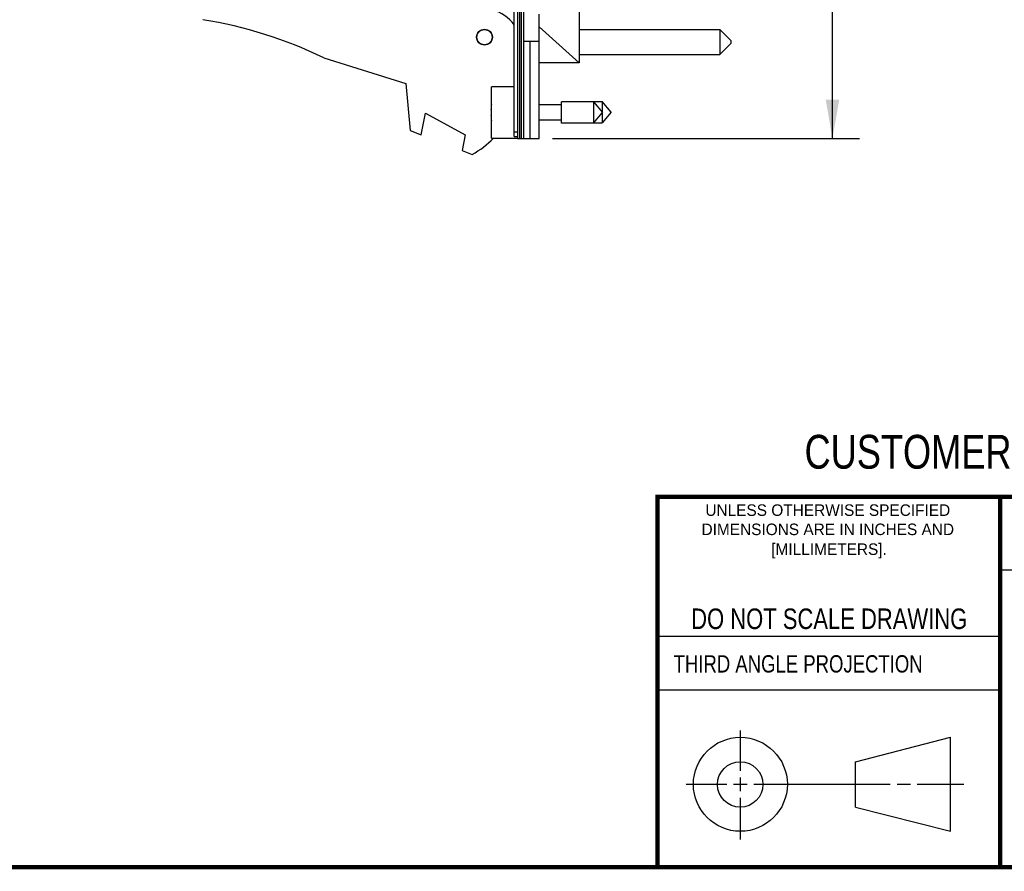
# Model space of a CAD drawing. Header units: inches. Extents: x 0.2 to 16.8, y 0.2 to 10.8.
# Tile 12 of 19: x 8.5 to 13.1, y 0.2 to 4.2. Entities that reach past the tile are written whole.
import ezdxf

# ---------------------------------------------------------------- set-up
doc = ezdxf.new("R2010")
doc.units = ezdxf.units.IN
doc.header["$LTSCALE"] = 0.935
doc.header["$MEASUREMENT"] = 0
doc.layers.get('0').update_dxf_attribs({"linetype": 'CONTINUOUS'})
doc.layers.add('DIMENSIONS', color=7, linetype='CONTINUOUS')
doc.styles.get("Standard").update_dxf_attribs({"font": 'txt', "width": 0.8})
doc.styles.add('TEXTSTYLE_2', font='txt')
doc.dimstyles.new('DIMSTYLE_2', dxfattribs={"dimtxt": 0.125, "dimasz": 0.18, "dimexe": 0.125, "dimexo": 0.0625, "dimgap": 0.0625, "dimtad": 0, "dimtih": 1, "dimtoh": 1, "dimzin": 4, "dimdsep": 46, "dimtxsty": 'STANDARD', "dimblk": '_FILLED', "dimblk1": '_FILLED', "dimblk2": '_FILLED', "dimcen": 0.09, "dimadec": 0, "dimazin": 0, "dimtp": 0.01, "dimtm": 0.01, "dimtfac": 1, "dimtofl": 0, "dimtmove": 0, "dimatfit": 3, "dimldrblk": '_FILLED', "dimfxl": 1, "dimtolj": 1, "dimtzin": 4, "dimarcsym": 0})

# ---------------------------------------------------------------- blocks, each defined once
blk = doc.blocks.new('_FILLED')
at = {"color": 0, "linetype": 'BYBLOCK'}
blk.add_solid([(0, 0), (-1, 0.174), (-1, -0.174)], dxfattribs=at)
blk = doc.blocks.new('*D20')
at = {"layer": 'DIMENSIONS', "color": 2, "linetype": 'CONTINUOUS'}
for p, q in [((10.9967, 8.6899), (12.4154, 8.6899)), ((12.2904, 8.6899), (12.2904, 6.2824)), ((12.2904, 3.6249), (12.2904, 6.0324)), ((10.9967, 3.6249), (12.4154, 3.6249))]:
    blk.add_line(p, q, dxfattribs=at)
at = {"layer": 'DIMENSIONS', "color": 2, "linetype": 'CONTINUOUS', "xscale": 0.18, "yscale": 0.18, "zscale": 0.18}
for p, rotation in [((12.2904, 8.6899), 90), ((12.2904, 3.6249), 270)]:
    blk.add_blockref('_FILLED', p, dxfattribs=dict(at, rotation=rotation))
at = {"layer": 'DIMENSIONS', "color": 2, "linetype": 'CONTINUOUS', "insert": (12.2904, 6.2199), "char_height": 0.125, "width": 1.225, "attachment_point": 2, "line_spacing_factor": 0.9}
blk.add_mtext('5.06{\\Ftxt.shx;\\W1.000000;\\H0.125000; }[128.6]', dxfattribs=at)

msp = doc.modelspace()

# ---------------------------------------------------------------- linework, layer by layer
at = {"color": 7, "linetype": 'CONTINUOUS'}
for p, q in [((10.8192, 3.6349), (10.8192, 8.6799)), ((10.8342, 8.6899), (10.8342, 3.6249)), ((10.8642, 3.6249), (10.8642, 8.6899)), ((11.1202, 4.5539), (11.1202, 3.9749)), ((10.9342, 3.6249), (10.9342, 4.1999)), ((10.9342, 4.1412), (11.1202, 3.9749)), ((11.1202, 4.1287), (11.7702, 4.1287)), ((11.8202, 4.0787), (11.7702, 4.1287)), ((11.7702, 4.1287), (11.7702, 4.0137)), ((10.8642, 4.0749), (10.9342, 4.0749)), ((11.8202, 4.0637), (11.7702, 4.0137)), ((11.8202, 4.0787), (11.8202, 4.0637)), ((11.1202, 4.0137), (11.7702, 4.0137)), ((9.9391, 3.9987), (10.3192, 3.8789)), ((11.1202, 3.9749), (10.9342, 3.9749)), ((10.3192, 3.8789), (10.3392, 3.6619)), ((10.8192, 3.8642), (10.7142, 3.8642)), ((10.7142, 3.6272), (10.7142, 3.8642)), ((10.9342, 3.782), (11.0379, 3.782)), ((11.0379, 3.7808), (10.9342, 3.7808)), ((11.186, 3.795), (11.0379, 3.795)), ((11.0379, 3.6965), (11.0379, 3.795)), ((11.0779, 3.7962), (11.226, 3.7962)), ((11.0779, 3.795), (11.0779, 3.7962)), ((11.186, 3.795), (11.2272, 3.7457)), ((11.186, 3.795), (11.186, 3.6965)), ((11.2672, 3.7469), (11.226, 3.7962)), ((11.226, 3.7962), (11.226, 3.7473)), ((10.3892, 3.6427), (10.4092, 3.7427)), ((10.4092, 3.7427), (10.5931, 3.6427)), ((10.7121, 3.7595), (10.7142, 3.7595)), ((10.7142, 3.732), (10.7121, 3.732)), ((11.186, 3.6965), (11.2272, 3.7457)), ((11.2672, 3.7469), (11.226, 3.6977)), ((11.226, 3.7442), (11.226, 3.6977)), ((11.0379, 3.7107), (10.9342, 3.7107)), ((11.186, 3.6965), (11.0379, 3.6965)), ((11.187, 3.6977), (11.226, 3.6977)), ((10.3392, 3.6619), (10.3892, 3.6427)), ((10.5931, 3.6427), (10.5786, 3.5699)), ((10.7142, 3.6272), (10.8342, 3.6272)), ((10.8192, 3.6349), (10.8342, 3.6349)), ((10.8342, 3.6249), (10.9342, 3.6249)), ((10.5786, 3.5699), (10.6252, 3.5519)), ((12.3963, 0.7462), (12.8358, 0.859)), ((12.8358, 0.4248), (12.8358, 0.859)), ((12.3963, 0.5362), (12.3963, 0.7462)), ((12.3963, 0.5362), (12.8358, 0.4248))]:
    msp.add_line(p, q, dxfattribs=at)
at = {"color": 9, "linetype": 'CONTINUOUS'}
for p, q in [((10.8462, 3.6249), (10.8462, 8.6899)), ((10.8522, 8.6899), (10.8522, 3.6249)), ((10.8934, 3.6249), (10.8934, 4.0749)), ((10.8342, 3.6549), (10.8192, 3.6549))]:
    msp.add_line(p, q, dxfattribs=at)
at = {"color": 2, "linetype": 'CONTINUOUS'}
for p, q in [((13.0653, 1.6329), (16.75, 1.6329)), ((11.482, 1.3265), (13.0653, 1.3265)), ((13.0653, 1.0776), (11.482, 1.0776)), ((11.8648, 0.7044), (11.8648, 0.8912)), ((11.6146, 0.6419), (11.8023, 0.6419)), ((11.8335, 0.6419), (11.896, 0.6419)), ((11.8648, 0.6106), (11.8648, 0.6731)), ((11.9273, 0.6419), (12.5575, 0.6419)), ((12.5888, 0.6419), (12.6513, 0.6419)), ((12.6825, 0.6419), (12.8983, 0.6419)), ((11.8648, 0.3866), (11.8648, 0.5794))]:
    msp.add_line(p, q, dxfattribs=at)
at = {"color": 7, "linetype": 'CONTINUOUS', "const_width": 0.02}
for points in [[(11.4718, 1.9702), (16.75, 1.9707)], [(11.482, 0.25), (11.482, 1.9707)], [(13.0653, 1.9707), (13.0653, 0.2586)], [(0.25, 0.2586), (16.75, 0.2586)]]:
    msp.add_lwpolyline(points, dxfattribs=at)
at = {"color": 7, "linetype": 'CONTINUOUS'}
for centre, radius in [((10.6822, 4.0939), 0.0365), ((10.6822, 4.0939), 0.035), ((11.8648, 0.6419), 0.2171), ((11.8642, 0.6412), 0.105)]:
    msp.add_circle(centre, radius, dxfattribs=at)
for centre, radius, start, end in [((10.6742, 4.0447), 0.18, 36.3323, 75.5225), ((9.0578, 2.1744), 2.026, 64.2145, 80.8167), ((11.0245, 3.7457), 0.3127, 172.9467, 177.4743), ((11.0245, 3.7457), 0.3127, 182.5257, 187.0525), ((10.4042, 3.9439), 0.45, 299.4136, 315.2611)]:
    msp.add_arc(centre, radius, start, end, dxfattribs=at)

# ---------------------------------------------------------------- texts
at = {"color": 7, "linetype": 'CONTINUOUS', "attachment_point": 2, "line_spacing_factor": 0.9}
for s, insert, char_height, width in [('CUSTOMER DRAWING', (13.0668, 2.2564), 0.15625, 2), ('DO NOT SCALE DRAWING', (12.2754, 1.4542), 0.095, 1.52)]:
    msp.add_mtext(s, dxfattribs=dict(at, insert=insert, char_height=char_height, width=width))
at = {"color": 2, "linetype": 'CONTINUOUS', "char_height": 0.053254, "attachment_point": 2, "line_spacing_factor": 0.9, "style": 'TEXTSTYLE_2'}
for s, insert, width in [('UNLESS OTHERWISE SPECIFIED', (12.2688, 1.9352), 1.384604), ('DIMENSIONS ARE IN INCHES AND', (12.2688, 1.8465), 1.491112), ('[MILLIMETERS].', (12.2746, 1.7548), 0.745556)]:
    msp.add_mtext(s, dxfattribs=dict(at, insert=insert, width=width))
at = {"color": 2, "linetype": 'CONTINUOUS', "insert": (11.5564, 1.2384), "char_height": 0.08, "width": 1.408, "attachment_point": 1, "line_spacing_factor": 0.9}
msp.add_mtext('THIRD ANGLE PROJECTION', dxfattribs=at)

# ---------------------------------------------------------------- dimensions: what is measured, and where the dimension line sits
at = {"layer": 'DIMENSIONS', "color": 2, "linetype": 'CONTINUOUS'}
dim = msp.add_linear_dim(base=(12.29038, 8.68986), p1=(10.93418, 3.62495), p2=(10.93418, 8.68986), angle=90, dimstyle='DIMSTYLE_2', dxfattribs=at)
dim.commit()
dim.dimension.update_dxf_attribs({"geometry": '*D20', "text_midpoint": (12.29038, 6.1574), "dimtype": 160})

doc.saveas('drawing.dxf')
